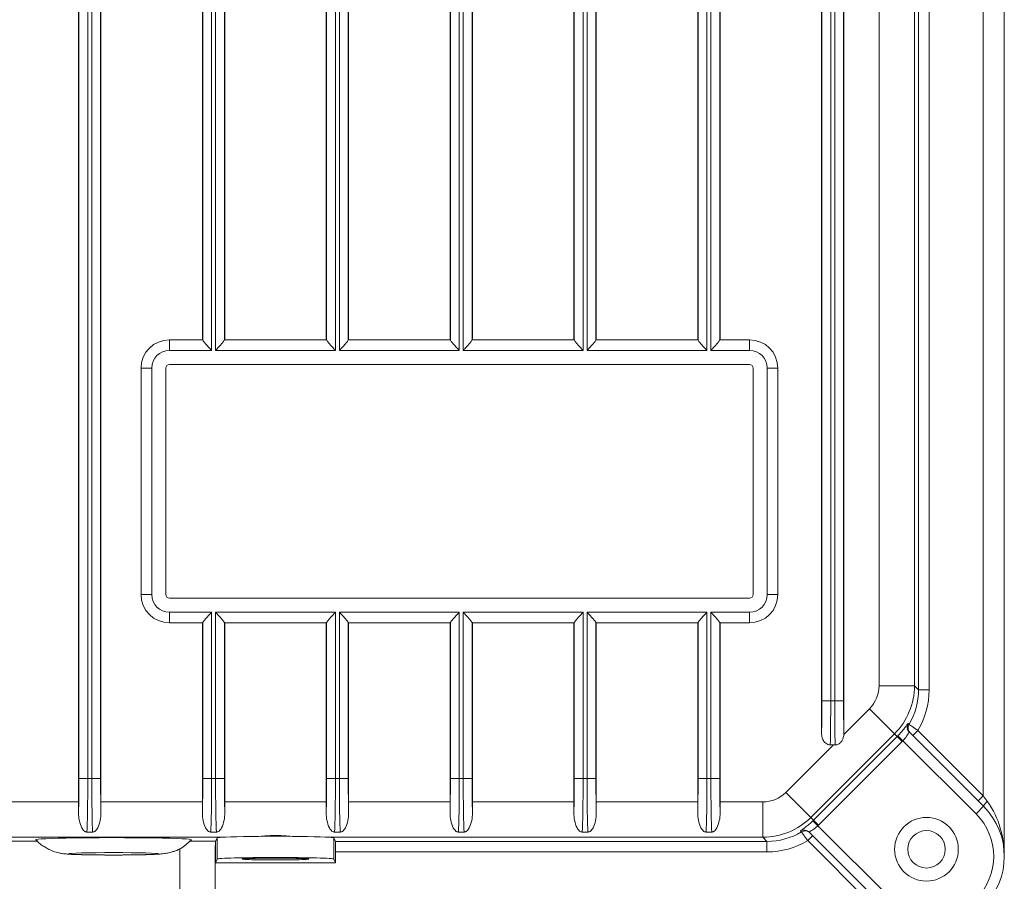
# Model space of a CAD drawing. Header units: millimetres. Extents: x 11 to 300, y 0 to 200.
# Tile 3 of 6: x 91 to 138, y 67 to 107. Entities that reach past the tile are written whole.
import ezdxf

# ---------------------------------------------------------------- set-up
doc = ezdxf.new("R2010")
doc.units = ezdxf.units.MM
doc.layers.add('APPARENT', color=7, linetype='Continuous', lineweight=0)
doc.layers.add('ARETES TANGENTES', color=7, linetype='Continuous', lineweight=0)

msp = doc.modelspace()

# ---------------------------------------------------------------- linework, layer by layer
at = {"layer": 'APPARENT'}
for p, q in [((137.662, 163.285), (137.662, 67.952)), ((99.886, 160.718), (99.886, 92.285)), ((100.938, 160.718), (100.938, 92.285)), ((105.719, 160.718), (105.719, 92.285)), ((106.772, 160.718), (106.772, 92.285)), ((111.553, 160.718), (111.553, 92.285)), ((112.605, 160.718), (112.605, 92.285)), ((117.386, 160.718), (117.386, 92.285)), ((118.438, 160.718), (118.438, 92.285)), ((123.219, 160.718), (123.219, 92.285)), ((124.272, 160.718), (124.272, 92.285)), ((129.053, 157.475), (129.053, 73.761)), ((130.105, 157.475), (130.105, 73.761)), ((94.053, 146.952), (94.053, 70.518)), ((95.105, 146.952), (95.105, 70.518)), ((98.329, 92.285), (99.899, 92.285)), ((100.925, 92.285), (105.732, 92.285)), ((106.759, 92.285), (111.566, 92.285)), ((112.592, 92.285), (117.399, 92.285)), ((118.425, 92.285), (123.232, 92.285)), ((124.259, 92.285), (125.662, 92.285)), ((96.996, 80.285), (96.996, 90.952)), ((98.162, 90.952), (98.162, 80.285)), ((125.662, 91.118), (98.329, 91.118)), ((125.829, 80.285), (125.829, 90.952)), ((126.996, 90.952), (126.996, 80.285)), ((98.329, 80.118), (125.662, 80.118)), ((99.899, 78.952), (98.329, 78.952)), ((99.886, 78.952), (99.886, 70.518)), ((105.732, 78.952), (100.925, 78.952)), ((100.938, 78.952), (100.938, 70.518)), ((105.719, 78.952), (105.719, 70.518)), ((111.566, 78.952), (106.759, 78.952)), ((106.772, 78.952), (106.772, 70.518)), ((111.553, 78.952), (111.553, 70.518)), ((117.399, 78.952), (112.592, 78.952)), ((112.605, 78.952), (112.605, 70.518)), ((117.386, 78.952), (117.386, 70.518)), ((123.232, 78.952), (118.425, 78.952)), ((118.438, 78.952), (118.438, 70.518)), ((123.219, 78.952), (123.219, 70.518)), ((125.662, 78.952), (124.259, 78.952)), ((124.272, 78.952), (124.272, 70.518)), ((133.185, 73.81), (136.686, 70.309)), ((133.586, 73.88), (133.35, 73.644)), ((129.463, 73.203), (129.609, 73.203)), ((136.662, 70.804), (136.426, 70.568)), ((88.636, 68.668), (92.102, 68.668)), ((94.445, 69.099), (94.713, 69.099)), ((99.302, 68.668), (100.496, 68.668)), ((100.278, 69.099), (100.546, 69.099)), ((100.496, 68.668), (100.496, 68.659)), ((100.496, 68.659), (100.496, 68.531)), ((100.502, 68.659), (100.579, 68.825)), ((106.079, 68.825), (106.155, 68.659)), ((106.379, 69.099), (106.112, 69.099)), ((112.213, 69.099), (111.945, 69.099)), ((118.046, 69.099), (117.778, 69.099)), ((123.879, 69.099), (123.612, 69.099)), ((128.4, 68.695), (128.636, 68.93)), ((131.972, 65.595), (128.471, 69.096)), ((100.487, 68.159), (100.487, 65.618)), ((100.496, 67.646), (100.496, 68.159)), ((100.496, 67.646), (100.579, 67.825)), ((106.079, 67.825), (106.162, 67.646)), ((106.161, 68.159), (106.162, 67.646)), ((106.162, 67.646), (100.496, 67.646))]:
    msp.add_line(p, q, dxfattribs=at)
for radius in [1.5, 0.883]:
    msp.add_circle((133.996, 68.285), radius, dxfattribs=at)
for centre, radius, start, end in [((98.329, 90.952), 1.333, 90, 180), ((125.662, 90.952), 1.333, 0, 90), ((98.329, 90.952), 0.167, 90, 180), ((125.662, 90.952), 0.167, 0, 90), ((98.329, 80.285), 1.333, 180, 270), ((98.329, 80.285), 0.167, 180, 270), ((125.662, 80.285), 1.333, 270, 0), ((125.662, 80.285), 0.167, 270, 0), ((134.329, 67.952), 3.333, 225, 45)]:
    msp.add_arc(centre, radius, start, end, dxfattribs=at)
for centre, major_axis, ratio, start_param, end_param in [((99.899, 91.785), (0, 0.5), 0.026186, -0.189615, 0), ((100.925, 91.785), (0, 0.5), 0.026186, 0, 0.189615), ((105.732, 91.785), (0, 0.5), 0.026186, -0.189615, 0), ((106.759, 91.785), (0, 0.5), 0.026186, 0, 0.189615), ((111.566, 91.785), (0, 0.5), 0.026186, -0.189615, 0), ((112.592, 91.785), (0, 0.5), 0.026186, 0, 0.189615), ((117.399, 91.785), (0, 0.5), 0.026186, -0.189615, 0), ((118.425, 91.785), (0, 0.5), 0.026186, 0, 0.189615), ((123.232, 91.785), (0, 0.5), 0.026186, -0.189615, 0), ((124.259, 91.785), (0, 0.5), 0.026186, 0, 0.189615), ((99.899, 79.452), (0, -0.5), 0.026186, 0, 0.189615), ((100.925, 79.452), (0, -0.5), 0.026186, -0.189615, 0), ((105.732, 79.452), (0, -0.5), 0.026186, 0, 0.189615), ((106.759, 79.452), (0, -0.5), 0.026186, -0.189615, 0), ((111.566, 79.452), (0, -0.5), 0.026186, 0, 0.189615), ((112.592, 79.452), (0, -0.5), 0.026186, -0.189615, 0), ((117.399, 79.452), (0, -0.5), 0.026186, 0, 0.189615), ((118.425, 79.452), (0, -0.5), 0.026186, -0.189615, 0), ((123.232, 79.452), (0, -0.5), 0.026186, 0, 0.189615), ((124.259, 79.452), (0, -0.5), 0.026186, -0.189615, 0), ((129.009, 75.285), (0, -2.25), 0.026186, 0.826985, 1.570796), ((130.148, 75.285), (0, -2.25), 0.026186, -1.570796, -0.826985), ((94.009, 70.518), (0, -1.667), 0.026186, 1.263506, 1.570796), ((95.149, 70.518), (0, -1.667), 0.026186, -1.570796, -1.263506), ((99.842, 70.518), (0, -1.667), 0.026186, 1.263506, 1.570796), ((100.982, 70.518), (0, -1.667), 0.026186, -1.570796, -1.263506), ((105.676, 70.518), (0, -1.667), 0.026186, 1.263506, 1.570796), ((106.815, 70.518), (0, -1.667), 0.026186, -1.570796, -1.263506), ((111.509, 70.518), (0, -1.667), 0.026186, 1.263506, 1.570796), ((112.649, 70.518), (0, -1.667), 0.026186, -1.570796, -1.263506), ((117.342, 70.518), (0, -1.667), 0.026186, 1.263506, 1.570796), ((118.482, 70.518), (0, -1.667), 0.026186, -1.570796, -1.263506), ((123.176, 70.518), (0, -1.667), 0.026186, 1.263506, 1.570796), ((124.315, 70.518), (0, -1.667), 0.026186, -1.570796, -1.263506), ((136.922, 70.544), (0.236, 0.236), 0.138883, 1.708797, 3.141593), ((95.702, 68.737), (3.667, 0), 0.026177, 1.025997, 3.16605), ((95.702, 68.737), (3.667, 0), 0.026177, 6.258728, 7.309183), ((100.502, 68.159), (0, 0.5), 0.012088, 0.026184, 1.5708), ((103.329, 68.824), (-2.75, 0), 0.026177, -0.40514, -0.012091), ((103.329, 68.824), (-2.75, 0), 0.026177, -2.736453, -0.40514), ((103.329, 68.824), (-2.75, 0), 0.026177, -3.129501, -2.736453), ((106.155, 68.159), (0, 0.5), 0.012088, 4.712385, 6.257002), ((103.329, 67.824), (-2.75, 0), 0.026177, -3.129501, -0.012091), ((103.329, 67.824), (-1.567, 0), 0.026177, -3.141593, 0), ((103.329, 67.824), (-1.567, 0), 0.026177, 0, 3.141593)]:
    msp.add_ellipse(centre, major_axis=major_axis, ratio=ratio, start_param=start_param, end_param=end_param, dxfattribs=at)
for points, knots in [([(99.902, 92.276), (99.903, 92.268), (99.91, 92.254), (99.923, 92.237), (99.935, 92.219), (99.952, 92.198), (99.971, 92.174), (100.001, 92.138), (100.038, 92.095), (100.077, 92.051), (100.13, 91.991), (100.19, 91.925), (100.25, 91.86), (100.272, 91.836), (100.294, 91.811), (100.316, 91.787), (100.317, 91.786), (100.318, 91.786), (100.318, 91.785)], [0, 0, 0, 0, 0.156202, 0.156202, 0.156202, 0.310722, 0.310722, 0.310722, 0.54936, 0.54936, 0.54936, 0.876857, 0.876857, 0.876857, 0.996851, 0.996851, 0.996851, 1, 1, 1, 1]), ([(100.506, 91.785), (100.507, 91.786), (100.507, 91.786), (100.508, 91.787), (100.53, 91.811), (100.553, 91.836), (100.575, 91.86), (100.634, 91.925), (100.694, 91.991), (100.747, 92.051), (100.787, 92.095), (100.823, 92.138), (100.853, 92.174), (100.873, 92.198), (100.89, 92.219), (100.902, 92.237), (100.914, 92.254), (100.922, 92.268), (100.923, 92.276)], [0, 0, 0, 0, 0.003149, 0.003149, 0.003149, 0.123143, 0.123143, 0.123143, 0.45064, 0.45064, 0.45064, 0.689278, 0.689278, 0.689278, 0.843798, 0.843798, 0.843798, 1, 1, 1, 1]), ([(105.735, 92.276), (105.736, 92.268), (105.744, 92.254), (105.756, 92.237), (105.768, 92.219), (105.785, 92.198), (105.804, 92.174), (105.834, 92.138), (105.871, 92.095), (105.91, 92.051), (105.964, 91.991), (106.023, 91.925), (106.083, 91.86), (106.105, 91.836), (106.127, 91.811), (106.15, 91.787), (106.15, 91.786), (106.151, 91.786), (106.151, 91.785)], [0, 0, 0, 0, 0.156202, 0.156202, 0.156202, 0.310722, 0.310722, 0.310722, 0.54936, 0.54936, 0.54936, 0.876857, 0.876857, 0.876857, 0.996851, 0.996851, 0.996851, 1, 1, 1, 1]), ([(106.34, 91.785), (106.34, 91.786), (106.341, 91.786), (106.341, 91.787), (106.364, 91.811), (106.386, 91.836), (106.408, 91.86), (106.468, 91.925), (106.527, 91.991), (106.581, 92.051), (106.62, 92.095), (106.657, 92.138), (106.687, 92.174), (106.706, 92.198), (106.723, 92.219), (106.735, 92.237), (106.747, 92.254), (106.755, 92.268), (106.756, 92.276)], [0, 0, 0, 0, 0.003149, 0.003149, 0.003149, 0.123143, 0.123143, 0.123143, 0.45064, 0.45064, 0.45064, 0.689278, 0.689278, 0.689278, 0.843798, 0.843798, 0.843798, 1, 1, 1, 1]), ([(111.568, 92.276), (111.569, 92.268), (111.577, 92.254), (111.589, 92.237), (111.601, 92.219), (111.618, 92.198), (111.638, 92.174), (111.668, 92.138), (111.704, 92.095), (111.744, 92.051), (111.797, 91.991), (111.857, 91.925), (111.916, 91.86), (111.938, 91.836), (111.961, 91.811), (111.983, 91.787), (111.984, 91.786), (111.984, 91.786), (111.985, 91.785)], [0, 0, 0, 0, 0.156202, 0.156202, 0.156202, 0.310722, 0.310722, 0.310722, 0.54936, 0.54936, 0.54936, 0.876857, 0.876857, 0.876857, 0.996851, 0.996851, 0.996851, 1, 1, 1, 1]), ([(112.173, 91.785), (112.174, 91.786), (112.174, 91.786), (112.175, 91.787), (112.197, 91.811), (112.219, 91.836), (112.241, 91.86), (112.301, 91.925), (112.361, 91.991), (112.414, 92.051), (112.453, 92.095), (112.49, 92.138), (112.52, 92.174), (112.539, 92.198), (112.556, 92.219), (112.569, 92.237), (112.581, 92.254), (112.588, 92.268), (112.589, 92.276)], [0, 0, 0, 0, 0.003149, 0.003149, 0.003149, 0.123143, 0.123143, 0.123143, 0.45064, 0.45064, 0.45064, 0.689278, 0.689278, 0.689278, 0.843798, 0.843798, 0.843798, 1, 1, 1, 1]), ([(117.402, 92.276), (117.403, 92.268), (117.41, 92.254), (117.423, 92.237), (117.435, 92.219), (117.452, 92.198), (117.471, 92.174), (117.501, 92.138), (117.538, 92.095), (117.577, 92.051), (117.63, 91.991), (117.69, 91.925), (117.75, 91.86), (117.772, 91.836), (117.794, 91.811), (117.816, 91.787), (117.817, 91.786), (117.818, 91.786), (117.818, 91.785)], [0, 0, 0, 0, 0.156202, 0.156202, 0.156202, 0.310722, 0.310722, 0.310722, 0.54936, 0.54936, 0.54936, 0.876857, 0.876857, 0.876857, 0.996851, 0.996851, 0.996851, 1, 1, 1, 1]), ([(118.006, 91.785), (118.007, 91.786), (118.007, 91.786), (118.008, 91.787), (118.03, 91.811), (118.053, 91.836), (118.075, 91.86), (118.134, 91.925), (118.194, 91.991), (118.247, 92.051), (118.287, 92.095), (118.323, 92.138), (118.353, 92.174), (118.373, 92.198), (118.39, 92.219), (118.402, 92.237), (118.414, 92.254), (118.422, 92.268), (118.423, 92.276)], [0, 0, 0, 0, 0.003149, 0.003149, 0.003149, 0.123143, 0.123143, 0.123143, 0.45064, 0.45064, 0.45064, 0.689278, 0.689278, 0.689278, 0.843798, 0.843798, 0.843798, 1, 1, 1, 1]), ([(123.235, 92.276), (123.236, 92.268), (123.244, 92.254), (123.256, 92.237), (123.268, 92.219), (123.285, 92.198), (123.304, 92.174), (123.334, 92.138), (123.371, 92.095), (123.41, 92.051), (123.464, 91.991), (123.523, 91.925), (123.583, 91.86), (123.605, 91.836), (123.627, 91.811), (123.65, 91.787), (123.65, 91.786), (123.651, 91.786), (123.651, 91.785)], [0, 0, 0, 0, 0.156202, 0.156202, 0.156202, 0.310722, 0.310722, 0.310722, 0.54936, 0.54936, 0.54936, 0.876857, 0.876857, 0.876857, 0.996851, 0.996851, 0.996851, 1, 1, 1, 1]), ([(123.84, 91.785), (123.84, 91.786), (123.841, 91.786), (123.841, 91.787), (123.864, 91.811), (123.886, 91.836), (123.908, 91.86), (123.968, 91.925), (124.027, 91.991), (124.081, 92.051), (124.12, 92.095), (124.157, 92.138), (124.187, 92.174), (124.206, 92.198), (124.223, 92.219), (124.235, 92.237), (124.247, 92.254), (124.255, 92.268), (124.256, 92.276)], [0, 0, 0, 0, 0.003149, 0.003149, 0.003149, 0.123143, 0.123143, 0.123143, 0.45064, 0.45064, 0.45064, 0.689278, 0.689278, 0.689278, 0.843798, 0.843798, 0.843798, 1, 1, 1, 1]), ([(100.318, 79.452), (100.318, 79.451), (100.317, 79.45), (100.316, 79.45), (100.294, 79.425), (100.272, 79.401), (100.25, 79.377), (100.19, 79.311), (100.13, 79.246), (100.077, 79.185), (100.038, 79.141), (100.001, 79.099), (99.971, 79.062), (99.952, 79.039), (99.935, 79.017), (99.923, 79), (99.91, 78.982), (99.903, 78.969), (99.902, 78.961)], [0, 0, 0, 0, 0.003149, 0.003149, 0.003149, 0.123143, 0.123143, 0.123143, 0.45064, 0.45064, 0.45064, 0.689278, 0.689278, 0.689278, 0.843798, 0.843798, 0.843798, 1, 1, 1, 1]), ([(100.923, 78.961), (100.922, 78.969), (100.914, 78.982), (100.902, 79), (100.89, 79.017), (100.873, 79.039), (100.853, 79.062), (100.823, 79.099), (100.787, 79.141), (100.747, 79.185), (100.694, 79.246), (100.634, 79.311), (100.575, 79.377), (100.553, 79.401), (100.53, 79.425), (100.508, 79.45), (100.507, 79.45), (100.507, 79.451), (100.506, 79.452)], [0, 0, 0, 0, 0.156202, 0.156202, 0.156202, 0.310722, 0.310722, 0.310722, 0.54936, 0.54936, 0.54936, 0.876857, 0.876857, 0.876857, 0.996851, 0.996851, 0.996851, 1, 1, 1, 1]), ([(106.151, 79.452), (106.151, 79.451), (106.15, 79.45), (106.15, 79.45), (106.127, 79.425), (106.105, 79.401), (106.083, 79.377), (106.023, 79.311), (105.964, 79.246), (105.91, 79.185), (105.871, 79.141), (105.834, 79.099), (105.804, 79.062), (105.785, 79.039), (105.768, 79.017), (105.756, 79), (105.744, 78.982), (105.736, 78.969), (105.735, 78.961)], [0, 0, 0, 0, 0.003149, 0.003149, 0.003149, 0.123143, 0.123143, 0.123143, 0.45064, 0.45064, 0.45064, 0.689278, 0.689278, 0.689278, 0.843798, 0.843798, 0.843798, 1, 1, 1, 1]), ([(106.756, 78.961), (106.755, 78.969), (106.747, 78.982), (106.735, 79), (106.723, 79.017), (106.706, 79.039), (106.687, 79.062), (106.657, 79.099), (106.62, 79.141), (106.581, 79.185), (106.527, 79.246), (106.468, 79.311), (106.408, 79.377), (106.386, 79.401), (106.364, 79.425), (106.341, 79.45), (106.341, 79.45), (106.34, 79.451), (106.34, 79.452)], [0, 0, 0, 0, 0.156202, 0.156202, 0.156202, 0.310722, 0.310722, 0.310722, 0.54936, 0.54936, 0.54936, 0.876857, 0.876857, 0.876857, 0.996851, 0.996851, 0.996851, 1, 1, 1, 1]), ([(111.985, 79.452), (111.984, 79.451), (111.984, 79.45), (111.983, 79.45), (111.961, 79.425), (111.938, 79.401), (111.916, 79.377), (111.857, 79.311), (111.797, 79.246), (111.744, 79.185), (111.704, 79.141), (111.668, 79.099), (111.638, 79.062), (111.618, 79.039), (111.601, 79.017), (111.589, 79), (111.577, 78.982), (111.569, 78.969), (111.568, 78.961)], [0, 0, 0, 0, 0.003149, 0.003149, 0.003149, 0.123143, 0.123143, 0.123143, 0.45064, 0.45064, 0.45064, 0.689278, 0.689278, 0.689278, 0.843798, 0.843798, 0.843798, 1, 1, 1, 1]), ([(112.589, 78.961), (112.588, 78.969), (112.581, 78.982), (112.569, 79), (112.556, 79.017), (112.539, 79.039), (112.52, 79.062), (112.49, 79.099), (112.453, 79.141), (112.414, 79.185), (112.361, 79.246), (112.301, 79.311), (112.241, 79.377), (112.219, 79.401), (112.197, 79.425), (112.175, 79.45), (112.174, 79.45), (112.174, 79.451), (112.173, 79.452)], [0, 0, 0, 0, 0.156202, 0.156202, 0.156202, 0.310722, 0.310722, 0.310722, 0.54936, 0.54936, 0.54936, 0.876857, 0.876857, 0.876857, 0.996851, 0.996851, 0.996851, 1, 1, 1, 1]), ([(117.818, 79.452), (117.818, 79.451), (117.817, 79.45), (117.816, 79.45), (117.794, 79.425), (117.772, 79.401), (117.75, 79.377), (117.69, 79.311), (117.63, 79.246), (117.577, 79.185), (117.538, 79.141), (117.501, 79.099), (117.471, 79.062), (117.452, 79.039), (117.435, 79.017), (117.423, 79), (117.41, 78.982), (117.403, 78.969), (117.402, 78.961)], [0, 0, 0, 0, 0.003149, 0.003149, 0.003149, 0.123143, 0.123143, 0.123143, 0.45064, 0.45064, 0.45064, 0.689278, 0.689278, 0.689278, 0.843798, 0.843798, 0.843798, 1, 1, 1, 1]), ([(118.423, 78.961), (118.422, 78.969), (118.414, 78.982), (118.402, 79), (118.39, 79.017), (118.373, 79.039), (118.353, 79.062), (118.323, 79.099), (118.287, 79.141), (118.247, 79.185), (118.194, 79.246), (118.134, 79.311), (118.075, 79.377), (118.053, 79.401), (118.03, 79.425), (118.008, 79.45), (118.007, 79.45), (118.007, 79.451), (118.006, 79.452)], [0, 0, 0, 0, 0.156202, 0.156202, 0.156202, 0.310722, 0.310722, 0.310722, 0.54936, 0.54936, 0.54936, 0.876857, 0.876857, 0.876857, 0.996851, 0.996851, 0.996851, 1, 1, 1, 1]), ([(123.651, 79.452), (123.651, 79.451), (123.65, 79.45), (123.65, 79.45), (123.627, 79.425), (123.605, 79.401), (123.583, 79.377), (123.523, 79.311), (123.464, 79.246), (123.41, 79.185), (123.371, 79.141), (123.334, 79.099), (123.304, 79.062), (123.285, 79.039), (123.268, 79.017), (123.256, 79), (123.244, 78.982), (123.236, 78.969), (123.235, 78.961)], [0, 0, 0, 0, 0.003149, 0.003149, 0.003149, 0.123143, 0.123143, 0.123143, 0.45064, 0.45064, 0.45064, 0.689278, 0.689278, 0.689278, 0.843798, 0.843798, 0.843798, 1, 1, 1, 1]), ([(124.256, 78.961), (124.255, 78.969), (124.247, 78.982), (124.235, 79), (124.223, 79.017), (124.206, 79.039), (124.187, 79.062), (124.157, 79.099), (124.12, 79.141), (124.081, 79.185), (124.027, 79.246), (123.968, 79.311), (123.908, 79.377), (123.886, 79.401), (123.864, 79.425), (123.841, 79.45), (123.841, 79.45), (123.84, 79.451), (123.84, 79.452)], [0, 0, 0, 0, 0.156202, 0.156202, 0.156202, 0.310722, 0.310722, 0.310722, 0.54936, 0.54936, 0.54936, 0.876857, 0.876857, 0.876857, 0.996851, 0.996851, 0.996851, 1, 1, 1, 1]), ([(129.463, 73.203), (129.424, 73.203), (129.385, 73.21), (129.349, 73.224), (129.313, 73.237), (129.278, 73.257), (129.248, 73.281), (129.216, 73.306), (129.188, 73.336), (129.164, 73.37), (129.129, 73.42), (129.102, 73.477), (129.084, 73.536), (129.062, 73.608), (129.053, 73.685), (129.053, 73.761)], [0, 0, 0, 0, 0.151141, 0.151141, 0.151141, 0.301574, 0.301574, 0.301574, 0.460563, 0.460563, 0.460563, 0.701877, 0.701877, 0.701877, 1, 1, 1, 1]), ([(133.178, 74.171), (133.178, 74.17), (133.181, 74.169), (133.185, 74.166), (133.193, 74.16), (133.21, 74.148), (133.234, 74.132), (133.258, 74.115), (133.289, 74.093), (133.325, 74.067), (133.361, 74.041), (133.404, 74.011), (133.448, 73.979), (133.492, 73.948), (133.539, 73.914), (133.586, 73.88)], [0, 0, 0, 0, 0.100034, 0.100034, 0.100034, 0.321131, 0.321131, 0.321131, 0.54714, 0.54714, 0.54714, 0.774186, 0.774186, 0.774186, 1, 1, 1, 1]), ([(130.103, 73.697), (130.098, 73.627), (130.084, 73.557), (130.06, 73.491), (130.041, 73.441), (130.016, 73.392), (129.983, 73.349), (129.957, 73.315), (129.926, 73.284), (129.89, 73.26), (129.854, 73.236), (129.813, 73.218), (129.771, 73.209), (129.746, 73.204), (129.721, 73.202), (129.695, 73.202)], [0, 0, 0, 0, 0.297816, 0.297816, 0.297816, 0.526788, 0.526788, 0.526788, 0.708945, 0.708945, 0.708945, 0.892945, 0.892945, 0.892945, 1, 1, 1, 1]), ([(136.857, 70.544), (137.151, 70.152), (137.347, 69.72), (137.602, 68.847), (137.662, 68.397), (137.662, 67.952)], [0, 0, 0, 0, 0.5, 0.5, 1, 1, 1, 1]), ([(94.051, 70.014), (94.05, 69.88), (94.063, 69.75), (94.087, 69.633), (94.113, 69.505), (94.151, 69.389), (94.205, 69.292), (94.221, 69.263), (94.238, 69.236), (94.257, 69.211), (94.276, 69.186), (94.298, 69.163), (94.324, 69.143), (94.336, 69.134), (94.348, 69.126), (94.362, 69.119), (94.376, 69.112), (94.392, 69.106), (94.41, 69.102), (94.421, 69.1), (94.433, 69.099), (94.445, 69.099)], [0, 0, 0, 0, 0.325681, 0.325681, 0.325681, 0.680316, 0.680316, 0.680316, 0.783135, 0.783135, 0.783135, 0.884779, 0.884779, 0.884779, 0.928179, 0.928179, 0.928179, 0.972392, 0.972392, 0.972392, 1, 1, 1, 1]), ([(94.713, 69.099), (94.723, 69.099), (94.735, 69.1), (94.745, 69.102), (94.758, 69.104), (94.771, 69.108), (94.782, 69.113), (94.803, 69.122), (94.821, 69.133), (94.837, 69.146), (94.888, 69.186), (94.923, 69.236), (94.953, 69.292), (95.009, 69.394), (95.049, 69.518), (95.075, 69.654), (95.096, 69.766), (95.108, 69.888), (95.107, 70.014)], [0, 0, 0, 0, 0.024846, 0.024846, 0.024846, 0.057552, 0.057552, 0.057552, 0.118641, 0.118641, 0.118641, 0.319842, 0.319842, 0.319842, 0.694028, 0.694028, 0.694028, 1, 1, 1, 1]), ([(99.884, 70.014), (99.883, 69.88), (99.897, 69.75), (99.921, 69.633), (99.947, 69.505), (99.985, 69.389), (100.038, 69.292), (100.054, 69.263), (100.071, 69.236), (100.091, 69.211), (100.11, 69.186), (100.131, 69.163), (100.158, 69.143), (100.169, 69.134), (100.181, 69.126), (100.195, 69.119), (100.209, 69.112), (100.225, 69.106), (100.243, 69.102), (100.254, 69.1), (100.266, 69.099), (100.278, 69.099)], [0, 0, 0, 0, 0.325681, 0.325681, 0.325681, 0.680316, 0.680316, 0.680316, 0.783135, 0.783135, 0.783135, 0.884779, 0.884779, 0.884779, 0.928179, 0.928179, 0.928179, 0.972392, 0.972392, 0.972392, 1, 1, 1, 1]), ([(100.546, 69.099), (100.557, 69.099), (100.568, 69.1), (100.578, 69.102), (100.592, 69.104), (100.604, 69.108), (100.616, 69.113), (100.637, 69.122), (100.654, 69.133), (100.67, 69.146), (100.721, 69.186), (100.756, 69.236), (100.786, 69.292), (100.843, 69.394), (100.882, 69.518), (100.908, 69.654), (100.929, 69.766), (100.941, 69.888), (100.94, 70.014)], [0, 0, 0, 0, 0.024846, 0.024846, 0.024846, 0.057552, 0.057552, 0.057552, 0.118641, 0.118641, 0.118641, 0.319842, 0.319842, 0.319842, 0.694028, 0.694028, 0.694028, 1, 1, 1, 1]), ([(106.112, 69.099), (106.101, 69.099), (106.09, 69.1), (106.08, 69.102), (106.066, 69.104), (106.054, 69.108), (106.042, 69.113), (106.021, 69.122), (106.003, 69.133), (105.988, 69.146), (105.937, 69.186), (105.902, 69.236), (105.871, 69.292), (105.815, 69.394), (105.776, 69.518), (105.75, 69.654), (105.728, 69.766), (105.716, 69.888), (105.717, 70.014)], [0, 0, 0, 0, 0.024846, 0.024846, 0.024846, 0.057552, 0.057552, 0.057552, 0.118641, 0.118641, 0.118641, 0.319842, 0.319842, 0.319842, 0.694028, 0.694028, 0.694028, 1, 1, 1, 1]), ([(106.774, 70.014), (106.775, 69.88), (106.761, 69.75), (106.737, 69.633), (106.711, 69.505), (106.673, 69.389), (106.619, 69.292), (106.604, 69.263), (106.587, 69.236), (106.567, 69.211), (106.548, 69.186), (106.526, 69.163), (106.5, 69.143), (106.489, 69.134), (106.476, 69.126), (106.463, 69.119), (106.448, 69.112), (106.432, 69.106), (106.415, 69.102), (106.403, 69.1), (106.391, 69.099), (106.379, 69.099)], [0, 0, 0, 0, 0.325681, 0.325681, 0.325681, 0.680316, 0.680316, 0.680316, 0.783135, 0.783135, 0.783135, 0.884779, 0.884779, 0.884779, 0.928179, 0.928179, 0.928179, 0.972392, 0.972392, 0.972392, 1, 1, 1, 1]), ([(111.945, 69.099), (111.934, 69.099), (111.923, 69.1), (111.913, 69.102), (111.899, 69.104), (111.887, 69.108), (111.876, 69.113), (111.854, 69.122), (111.837, 69.133), (111.821, 69.146), (111.77, 69.186), (111.735, 69.236), (111.705, 69.292), (111.648, 69.394), (111.609, 69.518), (111.583, 69.654), (111.562, 69.766), (111.55, 69.888), (111.551, 70.014)], [0, 0, 0, 0, 0.024846, 0.024846, 0.024846, 0.057552, 0.057552, 0.057552, 0.118641, 0.118641, 0.118641, 0.319842, 0.319842, 0.319842, 0.694028, 0.694028, 0.694028, 1, 1, 1, 1]), ([(112.607, 70.014), (112.608, 69.88), (112.594, 69.75), (112.57, 69.633), (112.544, 69.505), (112.506, 69.389), (112.453, 69.292), (112.437, 69.263), (112.42, 69.236), (112.4, 69.211), (112.381, 69.186), (112.36, 69.163), (112.333, 69.143), (112.322, 69.134), (112.31, 69.126), (112.296, 69.119), (112.282, 69.112), (112.266, 69.106), (112.248, 69.102), (112.237, 69.1), (112.225, 69.099), (112.213, 69.099)], [0, 0, 0, 0, 0.325681, 0.325681, 0.325681, 0.680316, 0.680316, 0.680316, 0.783135, 0.783135, 0.783135, 0.884779, 0.884779, 0.884779, 0.928179, 0.928179, 0.928179, 0.972392, 0.972392, 0.972392, 1, 1, 1, 1]), ([(117.778, 69.099), (117.768, 69.099), (117.757, 69.1), (117.746, 69.102), (117.733, 69.104), (117.72, 69.108), (117.709, 69.113), (117.688, 69.122), (117.67, 69.133), (117.654, 69.146), (117.603, 69.186), (117.569, 69.236), (117.538, 69.292), (117.482, 69.394), (117.442, 69.518), (117.416, 69.654), (117.395, 69.766), (117.383, 69.888), (117.384, 70.014)], [0, 0, 0, 0, 0.024846, 0.024846, 0.024846, 0.057552, 0.057552, 0.057552, 0.118641, 0.118641, 0.118641, 0.319842, 0.319842, 0.319842, 0.694028, 0.694028, 0.694028, 1, 1, 1, 1]), ([(118.44, 70.014), (118.442, 69.88), (118.428, 69.75), (118.404, 69.633), (118.378, 69.505), (118.34, 69.389), (118.286, 69.292), (118.27, 69.263), (118.253, 69.236), (118.234, 69.211), (118.215, 69.186), (118.193, 69.163), (118.167, 69.143), (118.155, 69.134), (118.143, 69.126), (118.129, 69.119), (118.115, 69.112), (118.099, 69.106), (118.081, 69.102), (118.07, 69.1), (118.058, 69.099), (118.046, 69.099)], [0, 0, 0, 0, 0.325681, 0.325681, 0.325681, 0.680316, 0.680316, 0.680316, 0.783135, 0.783135, 0.783135, 0.884779, 0.884779, 0.884779, 0.928179, 0.928179, 0.928179, 0.972392, 0.972392, 0.972392, 1, 1, 1, 1]), ([(123.612, 69.099), (123.601, 69.099), (123.59, 69.1), (123.58, 69.102), (123.566, 69.104), (123.554, 69.108), (123.542, 69.113), (123.521, 69.122), (123.503, 69.133), (123.488, 69.146), (123.437, 69.186), (123.402, 69.236), (123.371, 69.292), (123.315, 69.394), (123.276, 69.518), (123.25, 69.654), (123.228, 69.766), (123.216, 69.888), (123.217, 70.014)], [0, 0, 0, 0, 0.024846, 0.024846, 0.024846, 0.057552, 0.057552, 0.057552, 0.118641, 0.118641, 0.118641, 0.319842, 0.319842, 0.319842, 0.694028, 0.694028, 0.694028, 1, 1, 1, 1]), ([(124.274, 70.014), (124.275, 69.88), (124.261, 69.75), (124.237, 69.633), (124.211, 69.505), (124.173, 69.389), (124.119, 69.292), (124.104, 69.263), (124.087, 69.236), (124.067, 69.211), (124.048, 69.186), (124.026, 69.163), (124, 69.143), (123.989, 69.134), (123.976, 69.126), (123.963, 69.119), (123.948, 69.112), (123.932, 69.106), (123.915, 69.102), (123.903, 69.1), (123.891, 69.099), (123.879, 69.099)], [0, 0, 0, 0, 0.325681, 0.325681, 0.325681, 0.680316, 0.680316, 0.680316, 0.783135, 0.783135, 0.783135, 0.884779, 0.884779, 0.884779, 0.928179, 0.928179, 0.928179, 0.972392, 0.972392, 0.972392, 1, 1, 1, 1]), ([(92.037, 68.735), (92.189, 68.572), (92.319, 68.478), (92.607, 68.29), (92.724, 68.244), (92.969, 68.149), (93.05, 68.132), (93.187, 68.1), (93.234, 68.093), (93.329, 68.078), (93.368, 68.073), (93.49, 68.06), (93.554, 68.056), (93.747, 68.044), (93.881, 68.039), (94.228, 68.029), (94.448, 68.024), (94.907, 68.018), (95.143, 68.016), (95.622, 68.014), (95.864, 68.014), (96.336, 68.017), (96.565, 68.019), (96.993, 68.025), (97.191, 68.029), (97.551, 68.04), (97.703, 68.046), (97.915, 68.061), (97.974, 68.065), (98.109, 68.083), (98.143, 68.088), (98.245, 68.107), (98.314, 68.118), (98.569, 68.197), (98.721, 68.202), (99.19, 68.563), (99.275, 68.636), (99.368, 68.735)], [2.140053, 2.140053, 2.140053, 2.140053, 2.155688, 2.155688, 2.182848, 2.182848, 2.229318, 2.229318, 2.280792, 2.280792, 2.352452, 2.352452, 2.528228, 2.528228, 2.837495, 2.837495, 3.206107, 3.206107, 3.540591, 3.540591, 3.869288, 3.869288, 4.198255, 4.198255, 4.533866, 4.533866, 4.902164, 4.902164, 5.067447, 5.067447, 5.114253, 5.114253, 5.173573, 5.173573, 5.223249, 5.223249, 5.23273, 5.23273, 5.23273, 5.23273]), ([(102.652, 68.894), (102.658, 68.894), (102.664, 68.895), (102.774, 68.907), (102.883, 68.917), (103.106, 68.932), (103.219, 68.936), (103.439, 68.936), (103.552, 68.932), (103.774, 68.917), (103.884, 68.907), (103.994, 68.895), (104, 68.894), (104.006, 68.894)], [6.417126, 6.417126, 6.417126, 6.417126, 6.472588, 6.472588, 7.461604, 7.461604, 8.45062, 8.45062, 9.439637, 9.439637, 10.428653, 10.428653, 10.484115, 10.484115, 10.484115, 10.484115]), ([(128.4, 68.695), (128.38, 68.723), (128.359, 68.752), (128.338, 68.781), (128.306, 68.825), (128.275, 68.868), (128.248, 68.907), (128.221, 68.945), (128.196, 68.98), (128.176, 69.009), (128.156, 69.037), (128.14, 69.06), (128.128, 69.076), (128.117, 69.092), (128.111, 69.101), (128.11, 69.103)], [0, 0, 0, 0, 0.138162, 0.138162, 0.138162, 0.357732, 0.357732, 0.357732, 0.57229, 0.57229, 0.57229, 0.78539, 0.78539, 0.78539, 1, 1, 1, 1]), ([(100.496, 68.531), (100.496, 68.525), (100.495, 68.519), (100.495, 68.468), (100.493, 68.412), (100.49, 68.319), (100.489, 68.287), (100.487, 68.223), (100.487, 68.19), (100.487, 68.159)], [3.391369, 3.391369, 3.391369, 3.391369, 3.474115, 3.474115, 4.039402, 4.039402, 4.322046, 4.322046, 4.60469, 4.60469, 4.60469, 4.60469])]:
    msp.add_open_spline(points, degree=3, knots=knots, dxfattribs=at)
for points in [[(130.105, 73.761), (130.105, 73.74), (130.104, 73.718), (130.103, 73.697)], [(129.695, 73.202), (129.666, 73.203), (129.638, 73.203), (129.609, 73.203)]]:
    msp.add_open_spline(points, degree=3, dxfattribs=at)
at = {"layer": 'ARETES TANGENTES'}
for p, q in [((99.902, 160.952), (99.902, 92.276)), ((100.318, 91.785), (100.318, 160.952)), ((100.506, 160.952), (100.506, 91.785)), ((100.923, 92.276), (100.923, 160.952)), ((105.735, 92.276), (105.735, 160.952)), ((106.151, 160.952), (106.151, 91.785)), ((106.34, 91.785), (106.34, 160.952)), ((106.756, 160.952), (106.756, 92.276)), ((111.568, 92.276), (111.568, 160.952)), ((111.985, 160.952), (111.985, 91.785)), ((112.173, 91.785), (112.173, 160.952)), ((112.589, 160.952), (112.589, 92.276)), ((117.402, 92.276), (117.402, 160.952)), ((117.818, 160.952), (117.818, 91.785)), ((118.006, 91.785), (118.006, 160.952)), ((118.423, 160.952), (118.423, 92.276)), ((123.235, 92.276), (123.235, 160.952)), ((123.651, 160.952), (123.651, 91.785)), ((123.84, 91.785), (123.84, 160.952)), ((124.256, 160.952), (124.256, 92.276)), ((136.662, 70.804), (136.662, 160.433)), ((129.068, 75.285), (129.068, 155.952)), ((129.485, 155.952), (129.485, 75.285)), ((129.673, 75.285), (129.673, 155.952)), ((130.089, 155.952), (130.089, 75.285)), ((133.622, 75.798), (133.622, 155.438)), ((134.122, 155.438), (134.122, 75.798)), ((131.762, 75.992), (131.762, 155.245)), ((133.428, 155.245), (133.428, 75.992)), ((94.485, 71.618), (94.485, 147.618)), ((94.673, 147.618), (94.673, 71.618)), ((94.068, 147.285), (94.068, 71.618)), ((95.089, 71.618), (95.089, 147.285)), ((98.329, 91.785), (98.329, 92.285)), ((125.662, 91.785), (125.662, 92.285)), ((100.318, 91.785), (98.329, 91.785)), ((106.151, 91.785), (100.506, 91.785)), ((111.985, 91.785), (106.34, 91.785)), ((117.818, 91.785), (112.173, 91.785)), ((123.651, 91.785), (118.006, 91.785)), ((125.662, 91.785), (123.84, 91.785)), ((97.496, 90.952), (96.996, 90.952)), ((97.496, 90.952), (97.496, 80.285)), ((126.496, 90.952), (126.996, 90.952)), ((126.496, 80.285), (126.496, 90.952)), ((97.496, 80.285), (96.996, 80.285)), ((126.496, 80.285), (126.996, 80.285)), ((98.329, 79.452), (100.318, 79.452)), ((98.329, 79.452), (98.329, 78.952)), ((100.318, 71.618), (100.318, 79.452)), ((100.506, 79.452), (100.506, 71.618)), ((100.506, 79.452), (106.151, 79.452)), ((106.151, 79.452), (106.151, 71.618)), ((106.34, 79.452), (111.985, 79.452)), ((106.34, 71.618), (106.34, 79.452)), ((111.985, 79.452), (111.985, 71.618)), ((112.173, 79.452), (117.818, 79.452)), ((112.173, 71.618), (112.173, 79.452)), ((117.818, 79.452), (117.818, 71.618)), ((118.006, 71.618), (118.006, 79.452)), ((118.006, 79.452), (123.651, 79.452)), ((123.651, 79.452), (123.651, 71.618)), ((123.84, 79.452), (125.662, 79.452)), ((123.84, 71.618), (123.84, 79.452)), ((125.662, 79.452), (125.662, 78.952)), ((99.902, 78.961), (99.902, 71.618)), ((100.923, 71.618), (100.923, 78.961)), ((105.735, 71.618), (105.735, 78.961)), ((106.756, 78.961), (106.756, 71.618)), ((111.568, 71.618), (111.568, 78.961)), ((112.589, 78.961), (112.589, 71.618)), ((117.402, 71.618), (117.402, 78.961)), ((118.423, 78.961), (118.423, 71.618)), ((123.235, 71.618), (123.235, 78.961)), ((124.256, 78.961), (124.256, 71.618)), ((131.762, 75.992), (133.428, 75.992)), ((133.428, 75.992), (133.622, 75.798)), ((134.122, 75.798), (133.622, 75.798)), ((129.485, 75.285), (129.068, 75.285)), ((129.485, 75.285), (129.673, 75.285)), ((130.089, 75.285), (129.673, 75.285)), ((130.103, 73.697), (131.313, 74.908)), ((131.313, 74.908), (132.491, 73.73)), ((133.134, 74.215), (133.178, 74.171)), ((133.586, 73.88), (136.662, 70.804)), ((132.491, 73.73), (128.551, 69.789)), ((128.679, 69.661), (132.62, 73.601)), ((132.855, 73.366), (128.915, 69.425)), ((132.62, 73.601), (132.491, 73.73)), ((132.62, 73.601), (132.855, 73.366)), ((132.649, 73.632), (132.888, 73.399)), ((136.332, 69.955), (132.888, 73.399)), ((127.373, 70.967), (129.609, 73.203)), ((94.068, 71.618), (94.485, 71.618)), ((94.673, 71.618), (94.485, 71.618)), ((94.673, 71.618), (95.089, 71.618)), ((99.902, 71.618), (100.318, 71.618)), ((100.506, 71.618), (100.318, 71.618)), ((100.506, 71.618), (100.923, 71.618)), ((106.151, 71.618), (105.735, 71.618)), ((106.151, 71.618), (106.34, 71.618)), ((106.756, 71.618), (106.34, 71.618)), ((111.985, 71.618), (111.568, 71.618)), ((111.985, 71.618), (112.173, 71.618)), ((112.589, 71.618), (112.173, 71.618)), ((117.818, 71.618), (117.402, 71.618)), ((117.818, 71.618), (118.006, 71.618)), ((118.423, 71.618), (118.006, 71.618)), ((123.651, 71.618), (123.235, 71.618)), ((123.651, 71.618), (123.84, 71.618)), ((124.256, 71.618), (123.84, 71.618)), ((89.272, 70.518), (94.053, 70.518)), ((95.105, 70.518), (99.886, 70.518)), ((100.938, 70.518), (105.719, 70.518)), ((106.772, 70.518), (111.553, 70.518)), ((112.605, 70.518), (117.386, 70.518)), ((118.438, 70.518), (123.219, 70.518)), ((124.272, 70.518), (126.289, 70.518)), ((126.289, 68.852), (126.289, 70.518)), ((127.373, 70.967), (128.551, 69.789)), ((136.662, 70.804), (136.857, 70.544)), ((136.332, 69.955), (136.686, 70.309)), ((128.551, 69.789), (128.679, 69.661)), ((128.649, 69.631), (128.881, 69.392)), ((128.679, 69.661), (128.915, 69.425)), ((128.11, 69.103), (128.066, 69.147)), ((128.881, 69.392), (132.325, 65.948)), ((100.801, 68.852), (80.369, 68.852)), ((100.496, 68.659), (100.502, 68.659)), ((100.579, 68.825), (100.579, 67.825)), ((126.289, 68.852), (105.856, 68.852)), ((106.079, 68.825), (106.079, 67.825)), ((106.155, 68.659), (126.482, 68.659)), ((126.482, 68.659), (126.289, 68.852)), ((126.482, 68.159), (126.482, 68.659)), ((131.477, 65.618), (128.4, 68.695)), ((98.829, 64.618), (98.829, 68.319)), ((100.496, 68.159), (100.487, 68.159)), ((126.482, 68.159), (106.161, 68.159))]:
    msp.add_line(p, q, dxfattribs=at)
for centre, radius, start, end in [((98.329, 90.952), 0.833, 90, 180), ((125.662, 90.952), 0.833, 0, 90), ((98.329, 80.285), 0.833, 180, 270), ((125.662, 80.285), 0.833, 270, 0), ((134.329, 67.952), 2.833, 225, 45)]:
    msp.add_arc(centre, radius, start, end, dxfattribs=at)
for centre, major_axis, ratio, start_param, end_param in [((130.228, 75.993), (-1.085, 1.085), 0.999315, 3.141593, 3.926648), ((130.228, 75.993), (2.263, 2.263), 0.999972, 4.712389, 5.497445), ((130.42, 75.801), (-2.265, 2.265), 0.999101, 3.393381, 3.926648), ((130.42, 75.801), (-2.618, 2.618), 0.999315, 3.38181, 3.926648), ((129.426, 75.285), (0, 2.667), 0.022094, 3.816724, 4.712389), ((129.732, 75.285), (0, 2.667), 0.022094, 1.570796, 2.467007), ((133.421, 74.045), (0.236, 0.236), 0.999315, 1.822927, 3.141935), ((133.464, 74.002), (0.236, 0.236), 0.999315, 1.822242, 3.14125), ((130.355, 75.866), (-2.265, 2.265), 0.999172, 3.141593, 3.15488), ((130.355, 75.866), (-2.5, 2.5), 0.999315, 3.141593, 3.15488), ((94.009, 71.618), (0, -2.25), 0.026186, 0.777071, 1.570796), ((94.426, 71.618), (0, 2.667), 0.022094, 3.475222, 4.712389), ((94.732, 71.618), (0, 2.667), 0.022094, 1.570796, 2.807963), ((95.148, 71.618), (0, -2.25), 0.026186, -1.570796, -0.777071), ((99.843, 71.618), (0, -2.25), 0.026186, 0.777071, 1.570796), ((100.259, 71.618), (0, 2.667), 0.022094, 3.475222, 4.712389), ((100.565, 71.618), (0, 2.667), 0.022094, 1.570796, 2.807963), ((100.982, 71.618), (0, -2.25), 0.026186, -1.570796, -0.777071), ((105.676, 71.618), (0, -2.25), 0.026186, 0.777071, 1.570796), ((106.093, 71.618), (0, 2.667), 0.022094, 3.475222, 4.712389), ((106.399, 71.618), (0, 2.667), 0.022094, 1.570796, 2.807963), ((106.815, 71.618), (0, -2.25), 0.026186, -1.570796, -0.777071), ((111.509, 71.618), (0, -2.25), 0.026186, 0.777071, 1.570796), ((111.926, 71.618), (0, 2.667), 0.022094, 3.475222, 4.712389), ((112.232, 71.618), (0, 2.667), 0.022094, 1.570796, 2.807963), ((112.648, 71.618), (0, -2.25), 0.026186, -1.570796, -0.777071), ((117.343, 71.618), (0, -2.25), 0.026186, 0.777071, 1.570796), ((117.759, 71.618), (0, 2.667), 0.022094, 3.475222, 4.712389), ((118.065, 71.618), (0, 2.667), 0.022094, 1.570796, 2.807963), ((118.482, 71.618), (0, -2.25), 0.026186, -1.570796, -0.777071), ((123.176, 71.618), (0, -2.25), 0.026186, 0.777071, 1.570796), ((123.593, 71.618), (0, 2.667), 0.022094, 3.475222, 4.712389), ((123.899, 71.618), (0, 2.667), 0.022094, 1.570796, 2.807963), ((124.315, 71.618), (0, -2.25), 0.026186, -1.570796, -0.777071), ((126.288, 72.052), (1.085, -1.085), 0.999315, -0.785056, 0), ((126.288, 72.052), (-2.263, -2.263), 0.999972, 0.785741, 1.570796), ((126.414, 71.926), (2.265, -2.265), 0.999172, -0.013288, 0), ((128.235, 68.86), (-0.236, -0.236), 0.999315, -3.14125, -1.822242), ((128.279, 68.816), (-0.236, -0.236), 0.999315, -3.14125, -1.822242), ((126.414, 71.926), (2.5, -2.5), 0.999315, -0.013288, 0), ((126.48, 71.86), (2.265, -2.265), 0.999101, -0.785056, -0.251788), ((126.48, 71.86), (2.618, -2.618), 0.999315, -0.785056, -0.240218)]:
    msp.add_ellipse(centre, major_axis=major_axis, ratio=ratio, start_param=start_param, end_param=end_param, dxfattribs=at)
msp.add_ellipse((95.702, 68.071), major_axis=(2.132, 0), ratio=0.026177, dxfattribs=at)
for points, knots in [([(132.649, 73.632), (132.692, 73.675), (132.733, 73.72), (132.772, 73.763), (132.827, 73.826), (132.879, 73.888), (132.922, 73.943), (132.967, 73.999), (133.004, 74.05), (133.035, 74.091), (133.065, 74.132), (133.089, 74.165), (133.105, 74.186), (133.122, 74.207), (133.131, 74.217), (133.134, 74.215)], [0, 0, 0, 0, 0.144505, 0.144505, 0.144505, 0.354066, 0.354066, 0.354066, 0.565978, 0.565978, 0.565978, 0.780875, 0.780875, 0.780875, 1, 1, 1, 1]), ([(133.185, 73.81), (133.182, 73.812), (133.176, 73.805), (133.167, 73.79), (133.157, 73.774), (133.143, 73.75), (133.126, 73.721), (133.108, 73.691), (133.086, 73.654), (133.06, 73.615), (133.033, 73.575), (133.002, 73.531), (132.967, 73.488), (132.942, 73.458), (132.916, 73.428), (132.888, 73.399)], [0, 0, 0, 0, 0.208796, 0.208796, 0.208796, 0.418227, 0.418227, 0.418227, 0.631823, 0.631823, 0.631823, 0.848734, 0.848734, 0.848734, 1, 1, 1, 1]), ([(128.066, 69.147), (128.064, 69.148), (128.068, 69.153), (128.078, 69.162), (128.092, 69.174), (128.12, 69.194), (128.157, 69.222), (128.194, 69.249), (128.241, 69.283), (128.295, 69.325), (128.346, 69.365), (128.405, 69.412), (128.466, 69.464), (128.525, 69.515), (128.589, 69.572), (128.649, 69.631)], [0, 0, 0, 0, 0.150554, 0.150554, 0.150554, 0.374062, 0.374062, 0.374062, 0.590276, 0.590276, 0.590276, 0.797132, 0.797132, 0.797132, 1, 1, 1, 1]), ([(128.881, 69.392), (128.841, 69.354), (128.798, 69.317), (128.756, 69.285), (128.714, 69.253), (128.673, 69.225), (128.635, 69.201), (128.598, 69.176), (128.563, 69.156), (128.536, 69.141), (128.509, 69.125), (128.489, 69.113), (128.479, 69.106), (128.472, 69.101), (128.469, 69.097), (128.471, 69.096)], [0, 0, 0, 0, 0.212027, 0.212027, 0.212027, 0.424973, 0.424973, 0.424973, 0.641004, 0.641004, 0.641004, 0.857004, 0.857004, 0.857004, 1, 1, 1, 1])]:
    msp.add_open_spline(points, degree=3, knots=knots, dxfattribs=at)

doc.saveas('drawing.dxf')
